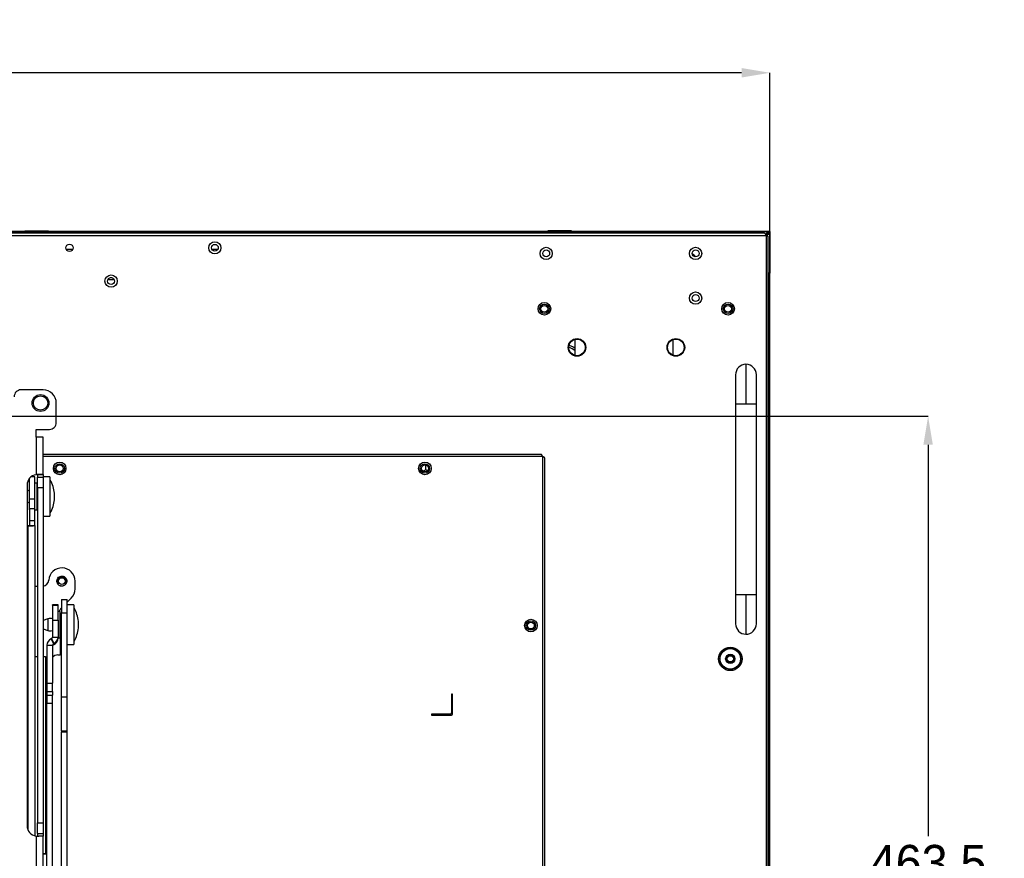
# Model space of a CAD drawing. Header units: millimetres. Extents: x 3619 to 4737, y 1503 to 2366.
# Tile 83 of 256: x 4118 to 4276, y 1899 to 2034. Entities that reach past the tile are written whole.
import ezdxf

# ---------------------------------------------------------------- set-up
doc = ezdxf.new("R2010")
doc.units = ezdxf.units.MM
doc.header["$PDSIZE"] = -1
doc.styles.add('SLDTEXTSTYLE0', font='arial.ttf', dxfattribs={"width": 0.948})
doc.dimstyles.new('SLDDIMSTYLE0', dxfattribs={"dimtxt": 5.650301, "dimasz": 4.572, "dimexe": 0, "dimexo": 0.0625, "dimgap": 1.412575, "dimtad": 0, "dimtih": 1, "dimtoh": 1, "dimlfac": 3, "dimrnd": 1e-09, "dimzin": 12, "dimdsep": 46, "dimtxsty": 'SLDTEXTSTYLE0', "dimsah": 1, "dimcen": 0.09, "dimadec": 0, "dimazin": 3, "dimtfac": 1, "dimtofl": 0, "dimtmove": 0, "dimatfit": 3, "dimfxl": 1, "dimfrac": 2, "dimtolj": 1, "dimtzin": 12, "dimarcsym": 0})
doc.dimstyles.new('SLDDIMSTYLE1', dxfattribs={"dimtxt": 5.650301, "dimasz": 4.572, "dimexe": 0, "dimexo": 0.0625, "dimgap": 1.412575, "dimtad": 0, "dimtih": 1, "dimtoh": 1, "dimdec": 1, "dimlfac": 3, "dimrnd": 1e-09, "dimzin": 12, "dimdsep": 46, "dimtxsty": 'SLDTEXTSTYLE0', "dimsah": 1, "dimcen": 0.09, "dimadec": 0, "dimazin": 3, "dimtfac": 1, "dimtofl": 0, "dimtmove": 0, "dimatfit": 3, "dimfxl": 1, "dimfrac": 2, "dimtolj": 1, "dimtzin": 12, "dimarcsym": 0})

# ---------------------------------------------------------------- blocks, each defined once
blk = doc.blocks.new('*D33')
at = {"color": 0, "linetype": 'Continuous', "lineweight": -2}
for p, q in [((3835.07, 2000.08), (3835.07, 2025.52)), ((3839.65, 2025.52), (4024.01, 2025.52)), ((4234.16, 2025.52), (4049.8, 2025.52)), ((4238.73, 2000.08), (4238.73, 2025.52))]:
    blk.add_line(p, q, dxfattribs=at)
at = {"color": 0}
for points in [[(3839.65, 2026.28), (3839.65, 2024.76), (3835.07, 2025.52)], [(4234.16, 2024.76), (4234.16, 2026.28), (4238.73, 2025.52)]]:
    blk.add_solid(points, dxfattribs=at)
at = {"layer": 'Defpoints', "color": 0}
for p in [(4238.73, 2025.52), (3835.07, 2000.01), (4238.73, 2000.01)]:
    blk.add_point(p, dxfattribs=at)
at = {"color": 0, "lineweight": 0, "insert": (4036.9, 2033.94), "char_height": 5.65, "attachment_point": 2, "style": 'SLDTEXTSTYLE0'}
blk.add_mtext('\\A1;1210.5\\P(47.66)', dxfattribs=at)
blk = doc.blocks.new('*D36')
at = {"color": 0, "linetype": 'Continuous', "lineweight": -2}
for p, q in [((4107.89, 1970.37), (4264.13, 1970.37)), ((4264.13, 1965.8), (4264.13, 1902.95)), ((4264.13, 1820.43), (4264.13, 1883.28)), ((4107.89, 1815.86), (4264.13, 1815.86))]:
    blk.add_line(p, q, dxfattribs=at)
at = {"color": 0}
for points in [[(4264.89, 1965.8), (4263.37, 1965.8), (4264.13, 1970.37)], [(4263.37, 1820.43), (4264.89, 1820.43), (4264.13, 1815.86)]]:
    blk.add_solid(points, dxfattribs=at)
at = {"layer": 'Defpoints', "color": 0}
for p in [(4107.82, 1970.37), (4264.13, 1970.37), (4107.82, 1815.86)]:
    blk.add_point(p, dxfattribs=at)
at = {"color": 0, "lineweight": 0, "insert": (4264.13, 1901.54), "char_height": 5.65, "attachment_point": 2, "style": 'SLDTEXTSTYLE0'}
blk.add_mtext('\\A1;463.5\\P(18.25)', dxfattribs=at)

msp = doc.modelspace()

# ---------------------------------------------------------------- linework, layer by layer
at = {"color": 7, "linetype": 'Continuous', "lineweight": 30}
for p, q in [((3835.6996, 1999.4139), (4238.1063, 1999.4139)), ((4237.8706, 1999.7472), (3835.9353, 1999.7472)), ((4232.0376, 2000.0139), (4059.4246, 2000.0139)), ((4232.0376, 1999.9672), (4059.4263, 1999.9672)), ((4119.043, 2000.1199), (4119.043, 2000.0932)), ((4119.043, 2000.1199), (4122.8763, 2000.1199)), ((4119.043, 2000.0932), (4122.8763, 2000.0932)), ((4122.8763, 2000.0932), (4122.8763, 2000.1199)), ((4203.043, 2000.1199), (4203.043, 2000.0932)), ((4206.8763, 2000.1199), (4203.043, 2000.1199)), ((4203.043, 2000.0932), (4206.8763, 2000.0932)), ((4206.8763, 2000.0932), (4206.8763, 2000.1199)), ((4232.0376, 2000.0405), (4232.0376, 1999.9872)), ((4238.2827, 2000.0405), (4232.0376, 2000.0405)), ((4232.0376, 1999.9872), (4232.0376, 1999.8624)), ((4238.2652, 1999.9872), (4232.0376, 1999.9872)), ((4232.0592, 1999.7472), (4232.0376, 1999.8624)), ((4238.5199, 1999.5474), (4238.0532, 1999.5474)), ((4238.1063, 1999.4139), (4238.1063, 1773.4405)), ((4238.4263, 1999.8505), (4238.2376, 1999.8505)), ((4238.2376, 1999.3624), (4238.2376, 1999.8291)), ((4238.2376, 1999.7505), (4238.2596, 1999.7505)), ((4238.2596, 1999.6172), (4238.2376, 1999.6172)), ((4238.2376, 1999.5505), (4238.2596, 1999.5505)), ((4238.5946, 1999.9039), (4238.2437, 1999.9039)), ((4238.2596, 1999.7505), (4238.4263, 1999.7505)), ((4238.2596, 1999.7505), (4238.2596, 1999.6172)), ((4238.2596, 1999.6172), (4238.2596, 1999.5505)), ((4238.4263, 1999.6172), (4238.2596, 1999.6172)), ((4238.2596, 1999.5505), (4238.3596, 1999.5505)), ((4238.593, 1999.9905), (4238.2665, 1999.9905)), ((4238.2827, 2000.0405), (4238.2827, 2000.0139)), ((4238.2827, 2000.0405), (4238.7043, 2000.0405)), ((4238.7043, 2000.0139), (4238.2827, 2000.0139)), ((4238.4263, 1999.6172), (4238.3596, 1999.5505)), ((4238.4263, 1999.7839), (4238.4263, 1999.7505)), ((4238.4263, 1999.6172), (4238.4263, 1999.7505)), ((4238.4396, 1773.6762), (4238.4396, 1999.1782)), ((4238.678, 1999.575), (4238.5199, 1999.5474)), ((4238.593, 2000.0139), (4238.593, 1999.9905)), ((4238.5946, 1999.5605), (4238.5946, 1999.9039)), ((4238.678, 1999.575), (4238.678, 1993.3474)), ((4238.7043, 2000.0405), (4238.7043, 2000.0139)), ((4238.7313, 2000.0135), (4238.7046, 2000.0135)), ((4238.7313, 1999.5924), (4238.7046, 1999.5924)), ((4238.7313, 2000.0135), (4238.7313, 1999.5924)), ((4238.7313, 1999.5924), (4238.7313, 1993.3474)), ((4125.7062, 1997.1705), (4126.7665, 1997.1705)), ((4149.0764, 1997.1705), (4150.0629, 1997.1705)), ((4133.0233, 1992.6172), (4132.7826, 1992.6172)), ((4238.5532, 1993.3474), (4238.4396, 1993.3687)), ((4238.5532, 1993.3474), (4238.678, 1993.3474)), ((4238.658, 1779.5075), (4238.658, 1993.3474)), ((4238.7046, 1779.5075), (4238.7046, 1993.3474)), ((4133.414, 1992.2839), (4132.3919, 1992.2839)), ((4207.393, 1982.7156), (4207.393, 1980.1388)), ((4223.1882, 1980.1633), (4223.1882, 1982.6911)), ((4234.873, 1978.7072), (4234.873, 1972.3739)), ((4121.9929, 1974.6071), (4118.4369, 1974.6071)), ((4124.1096, 1969.3577), (4124.1096, 1972.4904)), ((4233.2063, 1972.3739), (4233.2063, 1941.7072)), ((4236.5396, 1941.7072), (4236.5396, 1972.3739)), ((4124.1096, 1969.3571), (4124.1096, 1969.3577)), ((4120.8533, 1968.2571), (4123.0089, 1968.2571)), ((4120.8533, 1966.9871), (4120.8533, 1968.2571)), ((4120.8533, 1968.2565), (4123.0089, 1968.2565)), ((4123.0089, 1968.2565), (4123.0089, 1968.2571)), ((4120.8533, 1966.9871), (4120.8533, 1960.9871)), ((4121.9929, 1961.0055), (4121.9929, 1966.9863)), ((4201.9906, 1964.2272), (4121.9929, 1964.2272)), ((4183.4557, 1961.7755), (4183.4557, 1962.525)), ((4202.2263, 1809.6472), (4202.2263, 1963.8939)), ((4202.5596, 1809.8829), (4202.5596, 1963.6582)), ((4120.8533, 1960.9865), (4120.8533, 1960.9871)), ((4121.1073, 1961.0052), (4121.1073, 1960.5624)), ((4121.2686, 1961.0052), (4121.9929, 1961.0052)), ((4121.9929, 1961.0055), (4121.9929, 1961.0052)), ((4121.9929, 1961.0052), (4121.9929, 1960.5624)), ((4183.4557, 1961.7755), (4183.0125, 1961.5445)), ((4183.7286, 1961.6492), (4183.4557, 1961.7755)), ((4119.7941, 1957.0911), (4119.7941, 1960.3814)), ((4120.6797, 1960.6589), (4120.0806, 1960.6589)), ((4120.6797, 1957.0911), (4120.6797, 1960.6589)), ((4121.0184, 1959.6006), (4120.6797, 1959.6006)), ((4121.0184, 1955.3672), (4121.0184, 1959.6006)), ((4121.1073, 1960.5624), (4121.9929, 1960.5624)), ((4121.1073, 1958.8738), (4121.1073, 1960.5624)), ((4123.0513, 1960.6589), (4121.9929, 1960.6589)), ((4121.9929, 1960.5624), (4121.9929, 1958.8738)), ((4123.0513, 1960.6589), (4123.0513, 1954.3089)), ((4123.1359, 1960.1297), (4123.0513, 1960.1297)), ((4123.1359, 1955.5836), (4123.1359, 1960.1297)), ((4119.414, 1959.3129), (4119.414, 1904.6301)), ((4121.1073, 1958.5507), (4121.0184, 1958.5507)), ((4121.9929, 1958.8738), (4121.1073, 1958.8738)), ((4121.1073, 1958.8738), (4121.1073, 1905.0692)), ((4121.9929, 1958.8738), (4121.9929, 1905.0692)), ((4123.8302, 1957.1038), (4123.8302, 1958.0131)), ((4119.7941, 1957.0911), (4120.6797, 1957.0911)), ((4119.7941, 1955.5837), (4119.7941, 1957.0911)), ((4120.6797, 1955.5837), (4120.6797, 1957.0911)), ((4121.0184, 1956.4171), (4121.1073, 1956.4171)), ((4123.8302, 1956.9547), (4123.8302, 1957.1038)), ((4119.4919, 1952.8099), (4119.4919, 1955.3296)), ((4119.7941, 1955.5837), (4120.6797, 1955.5837)), ((4119.7941, 1955.5837), (4119.7941, 1953.6272)), ((4120.6797, 1953.6272), (4120.6797, 1955.5837)), ((4120.6797, 1955.3672), (4121.0184, 1955.3672)), ((4123.0513, 1954.8381), (4123.1359, 1954.8381)), ((4123.1359, 1954.8381), (4123.1359, 1955.5836)), ((4119.7941, 1953.6272), (4120.6797, 1953.6272)), ((4119.7941, 1953.6272), (4119.7941, 1952.8148)), ((4120.6797, 1952.8148), (4120.6797, 1953.6272)), ((4121.9929, 1954.3089), (4123.0513, 1954.3089)), ((4119.414, 1952.8099), (4119.5401, 1952.8099)), ((4119.414, 1952.7928), (4119.5401, 1952.7928)), ((4119.5401, 1952.8099), (4119.5401, 1952.7928)), ((4119.7941, 1952.8148), (4120.6797, 1952.8148)), ((4120.6797, 1952.8148), (4120.6797, 1902.9916)), ((4127.1119, 1942.6597), (4127.1119, 1943.8996)), ((4121.1073, 1943.0529), (4120.6797, 1943.0529)), ((4124.9562, 1940.9362), (4124.9562, 1938.8196)), ((4124.9562, 1940.9362), (4125.8419, 1940.9362)), ((4125.8419, 1940.5129), (4126.4919, 1941.1629)), ((4125.8419, 1938.8196), (4125.8419, 1940.9362)), ((4234.873, 1941.7072), (4234.873, 1935.3739)), ((4124.3847, 1940.081), (4123.4991, 1940.081)), ((4123.4991, 1940.0334), (4123.4991, 1940.081)), ((4123.4991, 1940.0334), (4124.3847, 1940.0334)), ((4123.4991, 1940.0334), (4123.4991, 1937.6026)), ((4124.3847, 1940.0334), (4124.3847, 1940.081)), ((4124.3847, 1937.6026), (4124.3847, 1940.0334)), ((4124.7234, 1939.0227), (4124.3847, 1939.0227)), ((4124.7234, 1936.3243), (4124.7234, 1939.0227)), ((4124.8818, 1939.5529), (4124.9562, 1939.6273)), ((4124.9562, 1938.8196), (4125.8419, 1938.8196)), ((4124.9562, 1925.3067), (4124.9562, 1938.8196)), ((4126.9002, 1940.081), (4125.8419, 1940.081)), ((4125.8419, 1925.3067), (4125.8419, 1938.8196)), ((4126.9002, 1940.081), (4126.9002, 1933.731)), ((4126.9849, 1939.5519), (4126.9002, 1939.5519)), ((4126.9849, 1934.2602), (4126.9849, 1939.5519)), ((4122.7549, 1937.8648), (4121.9929, 1937.5977)), ((4123.4991, 1937.6026), (4124.3847, 1937.6026)), ((4123.4991, 1937.6026), (4123.4991, 1934.8972)), ((4124.3847, 1937.6026), (4124.3847, 1934.8972)), ((4124.7234, 1938.3962), (4124.9562, 1938.3962)), ((4124.7835, 1937.6998), (4124.7234, 1937.6998)), ((4124.9562, 1937.9728), (4124.7835, 1937.9728)), ((4124.7835, 1937.9728), (4124.7835, 1936.9067)), ((4127.6791, 1936.3769), (4127.6791, 1937.4352)), ((4121.9929, 1936.2143), (4122.7549, 1935.9472)), ((4124.7234, 1934.7894), (4124.7234, 1936.3243)), ((4124.7234, 1936.1123), (4124.7835, 1936.1123)), ((4124.7835, 1936.9067), (4124.7835, 1935.8392)), ((4124.7835, 1935.8392), (4124.9562, 1935.8392)), ((4123.3525, 1934.6671), (4123.2681, 1934.6278)), ((4123.2681, 1934.6278), (4123.6424, 1933.8255)), ((4123.3525, 1934.6671), (4123.7268, 1933.8648)), ((4123.4991, 1934.8972), (4124.3847, 1934.8972)), ((4124.3847, 1934.8972), (4124.3847, 1934.8329)), ((4124.3847, 1934.7894), (4124.3847, 1934.8329)), ((4124.3847, 1934.7894), (4124.7234, 1934.7894)), ((4124.3847, 1934.7894), (4124.3847, 1934.7336)), ((4126.9002, 1934.2602), (4126.9849, 1934.2602)), ((4122.6101, 1933.5954), (4123.4958, 1933.5954)), ((4122.6101, 1933.5954), (4122.6101, 1927.4932)), ((4123.4958, 1933.5954), (4123.4958, 1927.4932)), ((4123.7268, 1933.8648), (4123.6424, 1933.8255)), ((4123.6424, 1933.8255), (4123.6424, 1933.6619)), ((4123.7268, 1933.7012), (4123.6424, 1933.6619)), ((4123.7268, 1933.8648), (4123.7268, 1933.7012)), ((4125.8419, 1933.731), (4126.9002, 1933.731)), ((4121.1073, 1931.7248), (4120.6797, 1931.7248)), ((4122.3561, 1931.7248), (4121.9929, 1931.7248)), ((4122.3561, 1931.7248), (4122.3561, 1900.1339)), ((4124.3636, 1932.0462), (4124.7023, 1932.0462)), ((4124.9562, 1932.0462), (4124.7023, 1932.0462)), ((4122.6101, 1927.4932), (4123.4958, 1927.4932)), ((4122.6101, 1927.4932), (4122.6101, 1926.1838)), ((4122.6101, 1926.1838), (4123.4958, 1926.1838)), ((4122.6101, 1926.1838), (4122.6101, 1925.5847)), ((4123.4958, 1926.1838), (4123.4958, 1927.4932)), ((4123.4958, 1926.1838), (4123.4958, 1925.5847)), ((4122.6101, 1925.5847), (4123.4958, 1925.5847)), ((4122.6101, 1925.5847), (4122.6101, 1924.2753)), ((4123.4958, 1924.2753), (4123.4958, 1925.5847)), ((4124.9562, 1925.3067), (4125.8419, 1925.3067)), ((4124.9562, 1919.8341), (4124.9562, 1925.3067)), ((4125.8419, 1919.8341), (4125.8419, 1925.3067)), ((4187.5596, 1925.7272), (4187.5596, 1922.7272)), ((4187.7263, 1925.7272), (4187.5596, 1925.7272)), ((4187.7263, 1922.5605), (4187.7263, 1925.7272)), ((4122.6101, 1924.2753), (4123.4958, 1924.2753)), ((4122.6101, 1894.4691), (4122.6101, 1924.2753)), ((4123.4958, 1894.4691), (4123.4958, 1924.2753)), ((4187.393, 1922.5605), (4184.393, 1922.5605)), ((4184.393, 1922.5605), (4184.393, 1922.3939)), ((4184.393, 1922.3939), (4187.5596, 1922.3939)), ((4124.9562, 1919.8341), (4125.8419, 1919.8341)), ((4124.9562, 1919.8341), (4124.9562, 1919.7049)), ((4125.8419, 1919.7049), (4125.8419, 1919.8341)), ((4124.9562, 1919.7049), (4125.8419, 1919.7049)), ((4124.9562, 1824.719), (4124.9562, 1919.7049)), ((4125.8419, 1824.719), (4125.8419, 1919.7049)), ((4121.1073, 1905.0692), (4121.9929, 1905.0692)), ((4121.1073, 1903.3785), (4121.1073, 1905.0692)), ((4121.9929, 1905.0692), (4121.9929, 1903.3785)), ((4120.8533, 1902.9559), (4120.8533, 1830.4621)), ((4121.1073, 1903.3785), (4121.9929, 1903.3785)), ((4121.1073, 1903.3785), (4121.1073, 1902.9357)), ((4121.9929, 1903.3785), (4121.9929, 1902.936)), ((4121.9929, 1830.4613), (4121.9929, 1902.936)), ((4121.9929, 1900.1339), (4122.3561, 1900.1339)), ((4122.3561, 1900.1091), (4121.9929, 1900.1091)), ((4122.3561, 1900.1339), (4122.3561, 1900.1091))]:
    msp.add_line(p, q, dxfattribs=at)
at = {"color": 8, "linetype": 'Continuous', "lineweight": 30}
for p, q in [((4238.2376, 1999.7839), (4238.4263, 1999.7839)), ((4233.2063, 1972.3739), (4234.873, 1972.3739)), ((4234.873, 1972.3739), (4236.5396, 1972.3739)), ((4202.2263, 1963.8939), (4121.9929, 1963.8939)), ((4121.2826, 1961.0055), (4121.9929, 1961.0055)), ((4119.5401, 1952.7928), (4119.5401, 1903.9887)), ((4234.873, 1941.7072), (4233.2063, 1941.7072)), ((4236.5396, 1941.7072), (4234.873, 1941.7072)), ((4122.7549, 1937.8648), (4122.7549, 1937.6801)), ((4122.7549, 1937.6801), (4122.7549, 1935.9472)), ((4124.7023, 1934.7894), (4124.7023, 1932.0462))]:
    msp.add_line(p, q, dxfattribs=at)
at = {"color": 7, "linetype": 'Continuous', "lineweight": 30, "flags": 128}
for points in [[(4206.4567, 1981.8018), (4207.103, 1981.505), (4207.393, 1981.3357)], [(4207.393, 1980.9369), (4206.9441, 1981.212), (4206.4035, 1981.4648)], [(4119.414, 1955.8985), (4119.4512, 1955.7425), (4119.4919, 1955.3296)], [(4122.3561, 1900.1091), (4122.5785, 1900.1097), (4122.6101, 1900.1099)]]:
    msp.add_lwpolyline(points, dxfattribs=at)
at = {"color": 7, "linetype": 'Continuous', "lineweight": 30}
for centre, radius in [((4126.2363, 1997.4139), 0.5833), ((4149.5696, 1997.4139), 0.9833), ((4149.5696, 1997.4139), 0.55), ((4202.788, 1996.5139), 0.9833), ((4226.788, 1996.5139), 0.9833), ((4202.788, 1996.5139), 0.55), ((4226.788, 1996.5139), 0.55), ((4132.903, 1992.0805), 0.9833), ((4132.903, 1992.0805), 0.55), ((4226.788, 1989.3472), 0.9833), ((4226.788, 1989.3472), 0.55), ((4202.493, 1987.6172), 1.0167), ((4202.493, 1987.6172), 0.7562), ((4202.493, 1987.6172), 0.55), ((4231.993, 1987.6172), 1.0167), ((4231.993, 1987.6172), 0.7562), ((4231.993, 1987.6172), 0.55), ((4207.7363, 1981.4272), 1.4167), ((4207.7363, 1981.4272), 1.3333), ((4223.613, 1981.4272), 1.4167), ((4223.613, 1981.4272), 1.3333), ((4121.5696, 1972.4904), 1.3476), ((4121.5696, 1972.4904), 1.1515), ((4124.6463, 1961.9939), 1.0167), ((4124.6463, 1961.9939), 0.7562), ((4124.6463, 1961.9939), 0.55), ((4183.313, 1961.9939), 1.0167), ((4183.313, 1961.9939), 0.7562), ((4183.313, 1961.9939), 0.55), ((4124.9952, 1943.8996), 0.5478), ((4200.3263, 1936.7705), 1.0167), ((4200.3263, 1936.7705), 0.7562), ((4200.3263, 1936.7705), 0.55), ((4232.3596, 1931.4172), 1.8878), ((4232.3596, 1931.4172), 1.6882), ((4232.3596, 1931.4172), 1.6383), ((4232.3596, 1931.4172), 0.75), ((4232.3596, 1931.4172), 0.5)]:
    msp.add_circle(centre, radius, dxfattribs=at)
for centre, radius, start, end in [((4238.7043, 1999.8291), 0.4667, 160.195511, 180), ((4238.7043, 2000.0135), 0.027, 0.000887, 90), ((4238.7043, 2000.0135), 0.000333, 0.130357, 90), ((4225.393, 1995.0172), 1.6667, 34.6321, 59.395109), ((4234.873, 1977.0405), 1.6667, 90, 180.019558), ((4234.873, 1977.0405), 1.6667, 0.018976, 90), ((4118.4369, 1973.5064), 1.1007, 89.999578, 179.999905), ((4121.9929, 1972.4904), 2.1167, 0.000161, 90.000108), ((4123.0089, 1969.3577), 1.1007, 269.999793, 359.999948), ((4123.0089, 1969.3571), 1.1007, 269.999793, 359.999948), ((4121.1406, 1540.5619), 426.4252, 89.885481, 90.038602), ((4121.1073, 1959.3129), 1.6933, 98.627038, 179.999913), ((4121.1073, 1959.3123), 1.6933, 98.627038, 179.999913), ((4121.4396, 1750.4322), 210.574, 89.849444, 90.033767), ((4117.5429, 1957.123), 6.35, 8.057378, 28.261603), ((4119.242, 1957.4839), 1.016, 57.085636, 80.25763), ((4119.242, 1957.4839), 1.016, 279.74237, 302.914364), ((4117.5429, 1957.8448), 6.35, 331.738397, 351.942622), ((4119.8249, 1967.5611), 14.7711, 268.895458, 273.317843), ((4119.6036, 1956.1007), 3.2914, 268.895106, 273.318602), ((4124.9952, 1943.8996), 2.1167, 0, 176.177446), ((4121.8273, 1944.1112), 1.0583, 279.005305, 356.177446), ((4124.9952, 1943.8996), 0.8043, 189.768009, 234.686717), ((4124.9952, 1943.8996), 0.6325, 173.454238, 219.085854), ((4124.9952, 1942.6597), 2.1167, 315, 0), ((4125.6302, 1938.8045), 1.0583, 135, 168.104298), ((4121.3918, 1936.5451), 6.35, 8.057378, 28.261603), ((4123.091, 1936.906), 1.016, 66.314361, 109.31713), ((4123.091, 1936.906), 1.016, 250.68287, 270), ((4123.091, 1936.906), 1.016, 270, 293.685639), ((4121.3918, 1937.2669), 6.35, 331.738397, 351.942622), ((4234.873, 1937.0405), 1.6667, 180.018976, 270), ((4234.873, 1937.0405), 1.6667, 270, 0.018976), ((4123.7493, 1933.5953), 1.1391, 114.984914, 179.994506), ((4123.2452, 1934.8973), 0.2539, 294.98655, 359.991554), ((4123.2456, 1934.8973), 1.1391, 294.9851, 359.994854), ((4123.2456, 1934.7337), 1.1391, 294.9851, 359.995104), ((4123.7497, 1933.5954), 0.2539, 114.987025, 179.995718), ((4123.7497, 1933.4317), 0.2539, 114.987025, 179.995718), ((4122.4196, 1933.9972), 2.2733, 268.400111, 274.807919), ((4124.3636, 1930.9456), 1.1007, 90, 142.041971), ((4187.393, 1922.7272), 0.1667, 270, 0), ((4187.5596, 1922.5605), 0.1667, 270, 0), ((4121.1073, 1904.6301), 1.6933, 180, 261.373049), ((4121.4424, 1695.1126), 207.8241, 89.848224, 90.034986), ((4122.4196, 1902.4065), 2.2735, 268.400636, 274.807954)]:
    msp.add_arc(centre, radius, start, end, dxfattribs=at)
for points, knots in [([(4238.1063, 1999.4139), (4238.0867, 1999.4576), (4238.0474, 1999.5449), (4237.9885, 1999.6551), (4237.9295, 1999.7322), (4237.8902, 1999.7422), (4237.8706, 1999.7472)], [0, 0, 0, 0, 0.24999138, 0.49999565, 0.75000048, 1, 1, 1, 1]), ([(4238.4396, 1999.1782), (4238.4346, 1999.1978), (4238.4246, 1999.2371), (4238.3475, 1999.296), (4238.2373, 1999.355), (4238.15, 1999.3942), (4238.1063, 1999.4139)], [0, 0, 0, 0, 0.24999749, 0.49998369, 0.74998694, 1, 1, 1, 1]), ([(4238.2652, 1999.9872), (4238.2664, 1999.9933), (4238.2686, 2000.0055), (4238.2722, 2000.0217), (4238.2761, 2000.0337), (4238.2796, 2000.0398), (4238.2818, 2000.0403), (4238.2827, 2000.0405)], [0, 0, 0, 0, 0.21714321, 0.43446183, 0.65270478, 0.87204834, 1, 1, 1, 1]), ([(4238.2652, 1999.9872), (4238.2664, 1999.9904), (4238.2688, 1999.9968), (4238.2726, 2000.0052), (4238.2767, 2000.0112), (4238.2801, 2000.0137), (4238.2821, 2000.0138), (4238.2827, 2000.0139)], [0, 0, 0, 0, 0.22592235, 0.45189326, 0.68067625, 0.91409956, 1, 1, 1, 1]), ([(4238.4263, 1999.7839), (4238.4263, 1999.7926), (4238.4263, 1999.8101), (4238.4263, 1999.8321), (4238.4263, 1999.8475), (4238.4263, 1999.8495), (4238.4263, 1999.8505)], [0, 0, 0, 0, 0.24998915, 0.49997846, 0.74999097, 1, 1, 1, 1]), ([(4238.7313, 1999.5924), (4238.7305, 1999.5908), (4238.729, 1999.5876), (4238.7168, 1999.5832), (4238.6992, 1999.5789), (4238.6851, 1999.5763), (4238.678, 1999.575)], [0, 0, 0, 0, 0.24738498, 0.49646665, 0.74731591, 1, 1, 1, 1]), ([(4238.7046, 1999.5924), (4238.7042, 1999.5908), (4238.7035, 1999.5876), (4238.6974, 1999.5832), (4238.6886, 1999.5789), (4238.6815, 1999.5763), (4238.678, 1999.575)], [0, 0, 0, 0, 0.25013286, 0.49994783, 0.75001843, 1, 1, 1, 1]), ([(4238.7046, 1999.5924), (4238.7046, 1999.6144), (4238.7046, 1999.6585), (4238.7046, 1999.7615), (4238.7046, 1999.882), (4238.7046, 1999.9697), (4238.7046, 2000.0135)], [0, 0, 0, 0, 0.2499955, 0.499994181, 0.749990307, 1, 1, 1, 1]), ([(4238.678, 1994.9005), (4238.6815, 1994.9005), (4238.6885, 1994.9005), (4238.6973, 1994.9005), (4238.7034, 1994.9005), (4238.7042, 1994.9005), (4238.7046, 1994.9005)], [0, 0, 0, 0, 0.25017151, 0.4999985, 0.7500157, 1, 1, 1, 1]), ([(4238.678, 1993.3474), (4238.685, 1993.3474), (4238.6989, 1993.3474), (4238.7166, 1993.3474), (4238.7289, 1993.3474), (4238.7305, 1993.3474), (4238.7313, 1993.3474)], [0, 0, 0, 0, 0.25016204, 0.49997666, 0.74998148, 1, 1, 1, 1]), ([(4233.2063, 1977.0405), (4233.2063, 1977.0218), (4233.2063, 1976.9837), (4233.2063, 1976.6739), (4233.2063, 1976.1839), (4233.2063, 1975.5292), (4233.2063, 1974.7679), (4233.2063, 1973.9585), (4233.2063, 1973.1551), (4233.2063, 1972.6265), (4233.2063, 1972.3739)], [0, 0, 0, 0, 0.12967238, 0.2637341, 0.39919198, 0.53285665, 0.66176492, 0.78353866, 0.8965629, 1, 1, 1, 1]), ([(4236.5396, 1972.3739), (4236.5396, 1972.5631), (4236.5396, 1972.9777), (4236.5396, 1973.6453), (4236.5396, 1974.3911), (4236.5396, 1975.1718), (4236.5396, 1975.9186), (4236.5396, 1976.5354), (4236.5396, 1976.9591), (4236.5396, 1977.0134), (4236.5396, 1977.0405)], [0, 0, 0, 0, 0.07751828, 0.1699333, 0.27798493, 0.40159916, 0.53940185, 0.68835575, 0.84378944, 1, 1, 1, 1]), ([(4202.2263, 1963.8939), (4202.2067, 1963.9376), (4202.1674, 1964.0249), (4202.1084, 1964.1351), (4202.0495, 1964.2122), (4202.0102, 1964.2222), (4201.9906, 1964.2272)], [0, 0, 0, 0, 0.24999846, 0.50000362, 0.74999611, 1, 1, 1, 1]), ([(4202.5596, 1963.6582), (4202.5546, 1963.6778), (4202.5446, 1963.7171), (4202.4675, 1963.776), (4202.3573, 1963.835), (4202.27, 1963.8742), (4202.2263, 1963.8939)], [0, 0, 0, 0, 0.25000088, 0.500003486, 0.750010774, 1, 1, 1, 1]), ([(4121.3155, 1961.0062), (4121.2408, 1961.0054), (4121.0916, 1961.0039), (4120.9326, 1960.9927), (4120.8533, 1960.9871)], [0, 0, 0, 0, 0.50099575, 1, 1, 1, 1]), ([(4124.2025, 1943.7631), (4124.1975, 1943.8822), (4124.1878, 1944.1086), (4124.3466, 1944.4077), (4124.5888, 1944.6179), (4124.8943, 1944.7189), (4125.2156, 1944.6945), (4125.5037, 1944.5499), (4125.7132, 1944.3063), (4125.8141, 1944.0001), (4125.7908, 1943.6788), (4125.6456, 1943.3921), (4125.4005, 1943.1796), (4125.0988, 1943.0861), (4124.8494, 1943.0841), (4124.7361, 1943.1458), (4124.7144, 1943.1576)], [0, 0, 0, 0, 0.08393755, 0.15955666, 0.23281997, 0.30909993, 0.38342915, 0.45775911, 0.53403816, 0.6073011, 0.68291991, 0.75853904, 0.83180236, 0.90808232, 0.98241151, 1, 1, 1, 1]), ([(4124.5043, 1943.5008), (4124.4739, 1943.5146), (4124.4132, 1943.5423), (4124.3031, 1943.6229), (4124.2428, 1943.7069), (4124.2025, 1943.7631)], [0, 0, 0, 0, 0.24892346, 0.49782969, 1, 1, 1, 1]), ([(4124.5303, 1943.2432), (4124.5964, 1943.2077), (4124.743, 1943.1289), (4125.0017, 1943.1002), (4125.2646, 1943.1594), (4125.49, 1943.3015), (4125.653, 1943.5077), (4125.734, 1943.7535), (4125.7289, 1944.008), (4125.6406, 1944.2434), (4125.4793, 1944.4308), (4125.2685, 1944.5517), (4125.0328, 1944.5953), (4124.8005, 1944.5555), (4124.5983, 1944.4426), (4124.448, 1944.2717), (4124.3803, 1944.1026), (4124.3698, 1944.0008), (4124.3668, 1943.9717)], [0, 0, 0, 0, 0.05996735, 0.13288597, 0.20324672, 0.27299181, 0.34279576, 0.41025205, 0.47689582, 0.5435881, 0.60813386, 0.67167518, 0.73525591, 0.79688439, 0.85732511, 0.9177962, 0.97650161, 1, 1, 1, 1]), ([(4233.2063, 1941.7072), (4233.2063, 1941.518), (4233.2063, 1941.1033), (4233.2063, 1940.4357), (4233.2063, 1939.69), (4233.2063, 1938.9093), (4233.2063, 1938.1625), (4233.2063, 1937.5457), (4233.2063, 1937.122), (4233.2063, 1937.0677), (4233.2063, 1937.0405)], [0, 0, 0, 0, 0.07751895, 0.16993397, 0.27798496, 0.40159918, 0.53940187, 0.68835576, 0.84378945, 1, 1, 1, 1]), ([(4236.5396, 1937.0405), (4236.5396, 1937.0593), (4236.5396, 1937.0974), (4236.5396, 1937.4072), (4236.5396, 1937.8971), (4236.5396, 1938.5519), (4236.5396, 1939.3132), (4236.5396, 1940.1226), (4236.5396, 1940.926), (4236.5396, 1941.4546), (4236.5396, 1941.7072)], [0, 0, 0, 0, 0.12967235, 0.26373403, 0.39919154, 0.53285618, 0.66176497, 0.78353805, 0.89656293, 1, 1, 1, 1]), ([(4231.693, 1931.4172), (4231.703, 1931.5045), (4231.723, 1931.679), (4231.8772, 1931.9009), (4232.0976, 1932.0492), (4232.3596, 1932.1012), (4232.6217, 1932.0492), (4232.8421, 1931.9009), (4232.9962, 1931.679), (4233.0163, 1931.5045), (4233.0263, 1931.4172)], [0, 0, 0, 0, 0.12499987, 0.25000277, 0.37499507, 0.49999775, 0.62500043, 0.75000067, 0.87499827, 1, 1, 1, 1]), ([(4233.0263, 1931.4172), (4233.0163, 1931.33), (4232.9962, 1931.1555), (4232.8421, 1930.9335), (4232.6217, 1930.7853), (4232.3596, 1930.7332), (4232.0976, 1930.7852), (4231.8772, 1930.9335), (4231.723, 1931.1554), (4231.703, 1931.33), (4231.693, 1931.4172)], [0, 0, 0, 0, 0.12500202, 0.2499979, 0.37499975, 0.50000225, 0.62500474, 0.74999865, 0.87499985, 1, 1, 1, 1]), ([(4120.8533, 1902.9559), (4120.9326, 1902.9503), (4121.0916, 1902.9391), (4121.2408, 1902.9375), (4121.3155, 1902.9367)], [0, 0, 0, 0, 0.49898425, 1, 1, 1, 1])]:
    msp.add_open_spline(points, degree=3, knots=knots, dxfattribs=at)

# ---------------------------------------------------------------- dimensions: what is measured, and where the dimension line sits
at = {"color": 7, "linetype": 'Continuous', "lineweight": 0}
dim = msp.add_linear_dim(base=(4238.7313, 2025.5199), p1=(3835.0746, 2000.0135), p2=(4238.7313, 2000.0135), text='1210.5\\P(47.66)', dimstyle='SLDDIMSTYLE0', dxfattribs=at)
dim.commit()
dim.dimension.update_dxf_attribs({"geometry": '*D33', "text_midpoint": (4036.903, 2025.5199), "dimtype": 160})
dim = msp.add_linear_dim(base=(4264.1322, 1970.3737), p1=(4107.824, 1815.8571), p2=(4107.824, 1970.3737), angle=90, text='<>\\P(18.25)', dimstyle='SLDDIMSTYLE1', dxfattribs=at)
dim.commit()
dim.dimension.update_dxf_attribs({"geometry": '*D36', "text_midpoint": (4264.1322, 1893.1154), "dimtype": 160})

doc.saveas('drawing.dxf')
